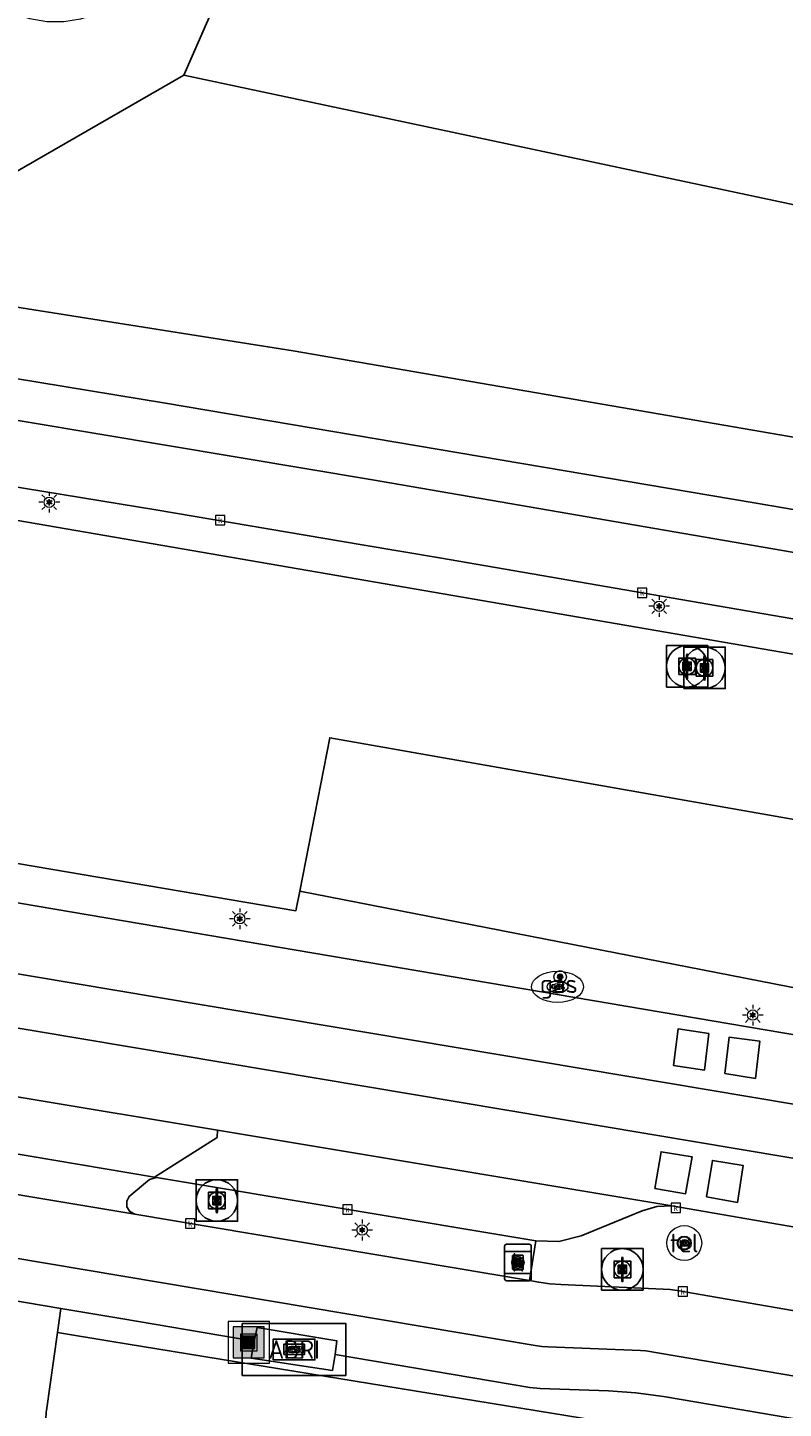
# Model space of a CAD drawing. Header units: metres. Extents: x 197147 to 199131, y 355511 to 356703.
# Tile 172 of 225: x 198390 to 198426, y 356051 to 356117. Entities that reach past the tile are written whole.
import ezdxf
from ezdxf.enums import TextEntityAlignment as Align

# ---------------------------------------------------------------- set-up
doc = ezdxf.new("R2010")
doc.units = ezdxf.units.M
for name, color, linetype, lineweight in [('B-WE-GR-BEPLANTING_CULTUUR_BOSPLANTSOEN-G', 252, 'GR-PLANTSOEN', 18), ('B-WE-GR-BEPLANTING_CULTUUR_HEESTERS-G', 252, 'Continuous', 18), ('B-WE-GR-GRAS_KRUIDENRIJK-G', 252, 'Continuous', 18), ('B-WE-KL-ET_LS_OV_LICHTMAST-S', 252, 'Continuous', 25), ('B-WE-KL-GAS_PUT-S', 252, 'Continuous', 25), ('B-WE-KL-GAS_PUT-S @ 0.05', 252, 'Continuous', 25), ('B-WE-KL-GAS_PUT-S @ 0.1', 252, 'Continuous', 25), ('B-WE-KL-GAS_PUT-S @ 0.2', 252, 'Continuous', 25), ('B-WE-KL-GAS_PUT-S @ 0.5 (1)', 252, 'Continuous', 25), ('B-WE-KL-GAS_PUT-S @ 0.5 (2)', 252, 'Continuous', 25), ('B-WE-KL-TELPUNT-S', 252, 'Continuous', 25), ('B-WE-KL-TELPUNT-S @ 0.05', 252, 'Continuous', 25), ('B-WE-KL-TELPUNT-S @ 0.1', 252, 'Continuous', 25), ('B-WE-KL-TELPUNT-S @ 0.2', 252, 'Continuous', 25), ('B-WE-KL-TELPUNT-S @ 0.5 (1)', 252, 'Continuous', 25), ('B-WE-KL-TELPUNT-S @ 0.5 (2)', 252, 'Continuous', 25), ('B-WE-OG-TERREIN_ERF-G', 252, 'Continuous', 18), ('B-WE-RI-GWA_KOLK-S', 252, 'Continuous', 25), ('B-WE-RI-GWA_RIOOLPUT-S', 252, 'Continuous', 25), ('B-WE-RI-GWA_RIOOLPUT-S @ 0.05', 252, 'Continuous', 25), ('B-WE-RI-GWA_RIOOLPUT-S @ 0.1', 252, 'Continuous', 25), ('B-WE-RI-GWA_RIOOLPUT-S @ 0.2', 252, 'Continuous', 25), ('B-WE-RI-GWA_RIOOLPUT-S @ 0.5 (1)', 252, 'Continuous', 25), ('B-WE-RI-GWA_RIOOLPUT-S @ 0.5 (2)', 252, 'Continuous', 25), ('B-WE-VH-VERHARDING_ASFALT-G', 252, 'Continuous', 18), ('B-WE-VH-VERHARDING_BETONSTRAATSTEEN-G', 252, 'Continuous', 18), ('B-WE-VH-VERHARDING_OPEN-G', 252, 'Continuous', 18), ('B-WE-VH-VERHARDING_STRAATBAKSTEEN-G', 252, 'Continuous', 18), ('B-WE-VH-VERHARDING_TEGEL-G', 252, 'Continuous', 18), ('B-WE-VW-HALTEPAAL-S', 253, 'Continuous', 25), ('B-WE-VW-HALTEPAAL-S @ 0.05', 253, 'Continuous', 25), ('B-WE-VW-HALTEPAAL-S @ 0.1', 253, 'Continuous', 25), ('B-WE-VW-HALTEPAAL-S @ 0.2', 253, 'Continuous', 25), ('B-WE-VW-HALTEPAAL-S @ 0.5 (1)', 253, 'Continuous', 25), ('B-WE-VW-HALTEPAAL-S @ 0.5 (2)', 253, 'Continuous', 25), ('B-WE-VW-VRI-G', 252, 'Continuous', 18), ('X-XX-AL-ALGEMEEN-S', 7, 'Continuous', 25), ('X-XX-AL-ALGEMEEN-S @ 0.05', 7, 'Continuous', 25), ('X-XX-AL-ALGEMEEN-S @ 0.1', 7, 'Continuous', 25), ('X-XX-AL-ALGEMEEN-S @ 0.2', 7, 'Continuous', 25), ('X-XX-AL-ALGEMEEN-S @ 0.5 (1)', 7, 'Continuous', 25), ('X-XX-AL-ALGEMEEN-S @ 0.5 (2)', 7, 'Continuous', 25)]:
    doc.layers.add(name, color=color, linetype=linetype, lineweight=lineweight)
for name, color, linetype in [('B-WE-GR-BEPLANTING_CULTUUR_BOSPLANTSOEN-GV', 252, 'GR-PLANTSOEN'), ('B-WE-GR-BEPLANTING_CULTUUR_HEESTERS-GV', 252, 'Continuous'), ('B-WE-GR-GRAS-GV', 252, 'Continuous'), ('B-WE-GR-HOUTWAL-GV', 252, 'Continuous'), ('B-WE-IE-MEUBILAIR_WEGMEUBILAIR-S', 252, 'Continuous'), ('B-WE-IE-MEUBILAIR_WEGMEUBILAIR-S @ 0.05', 252, 'Continuous'), ('B-WE-IE-MEUBILAIR_WEGMEUBILAIR-S @ 0.1', 252, 'Continuous'), ('B-WE-IE-MEUBILAIR_WEGMEUBILAIR-S @ 0.2', 252, 'Continuous'), ('B-WE-IE-MEUBILAIR_WEGMEUBILAIR-S @ 0.5 (1)', 252, 'Continuous'), ('B-WE-IE-MEUBILAIR_WEGMEUBILAIR-S @ 0.5 (2)', 252, 'Continuous'), ('B-WE-OG-TERREIN_ERF-GV', 252, 'Continuous'), ('B-WE-RI-HWA_KOLK-S', 253, 'Continuous'), ('B-WE-VH-VERHARDING_ASFALT-GV', 253, 'Continuous'), ('B-WE-VH-VERHARDING_BETONSTRAATSTEEN-GV', 253, 'Continuous'), ('B-WE-VH-VERHARDING_OPEN-GV', 253, 'Continuous'), ('B-WE-VH-VERHARDING_STRAATBAKSTEEN-GV', 253, 'Continuous'), ('B-WE-VH-VERHARDING_TEGEL-GV', 253, 'Continuous')]:
    doc.layers.add(name, color=color, linetype=linetype)
doc.styles.add('NLCS-ISO', font='NLCS-ISO.ttf')
doc.styles.add('NLCS-ISO-M-T18', font='NLCS-ISO.ttf', dxfattribs={"height": 1.8})
doc.linetypes.add('GR-PLANTSOEN', pattern='A,0,[179,NLCS.SHX,S=2,R=0,X=0,Y=0],-4', length=4)

# ---------------------------------------------------------------- blocks, each defined once
blk = doc.blocks.new('BGT-AFVALBAK-SO')
at = {"linetype": 'ByBlock', "lineweight": 18}
h = blk.add_hatch(color=0, dxfattribs=at)
h.dxf.hatch_style = 1
h.paths.add_polyline_path([(-1.5, -1.5), (1.5, -1.5), (1.5, 1.5), (-1.5, 1.5)])
at = {"color": 0, "linetype": 'ByBlock', "lineweight": 18}
for points in [[(-2, -2), (2, -2), (2, 2), (-2, 2)], [(-1.5, -1.5), (1.5, -1.5), (1.5, 1.5), (-1.5, 1.5)]]:
    blk.add_lwpolyline(points, close=True, dxfattribs=at)
blk = doc.blocks.new('BGT-VERKLIKKER_TRANSPORTLEIDING-SO')
at = {"color": 0, "linetype": 'ByBlock', "lineweight": 18}
blk.add_circle((0, 0), 1.5, dxfattribs=at)
at = {"color": 0, "linetype": 'ByBlock', "lineweight": 18, "style": 'NLCS-ISO-M-T18'}
blk.add_text('vt', height=1.5, dxfattribs=at).set_placement((0, 0), align=Align.MIDDLE_CENTER)
blk = doc.blocks.new('BGT-LICHTMAST-SO')
at = {"color": 0, "linetype": 'ByBlock', "lineweight": 18}
for points in [[(-1.25, 0), (-2, 0)], [(-1.41, 1.41), (-0.88, 0.88)], [(0, 2), (0, 1.25)], [(0.88, 0.88), (1.41, 1.41)], [(2, 0), (1.25, 0)], [(-1.41, -1.41), (-0.88, -0.88)], [(0, -1.25), (0, -2)], [(0.88, -0.88), (1.41, -1.41)]]:
    blk.add_lwpolyline(points, dxfattribs=at)
blk.add_circle((0, 0), 1, dxfattribs=at)
blk = doc.blocks.new('BGT-TELPAAL-SO')
at = {"color": 0, "linetype": 'ByBlock', "lineweight": 18}
blk.add_circle((0, 0), 1.5, dxfattribs=at)
at = {"color": 0, "linetype": 'ByBlock', "lineweight": 18, "style": 'NLCS-ISO-M-T18'}
blk.add_text('tel', height=1.5, dxfattribs=at).set_placement((0, 0), align=Align.MIDDLE_CENTER)
blk = doc.blocks.new('BGT-HALTEPAAL-SO')
at = {"color": 0, "linetype": 'ByBlock', "lineweight": 18}
blk.add_circle((0, 0), 1.5, dxfattribs=at)
at = {"color": 0, "linetype": 'ByBlock', "lineweight": 18, "style": 'NLCS-ISO-M-T18'}
blk.add_text('h', height=1.5, dxfattribs=at).set_placement((0.02, 0.06), align=Align.MIDDLE_CENTER)
blk = doc.blocks.new('BGT-KOLK-SO')
at = {"color": 0, "linetype": 'ByBlock', "lineweight": 18}
blk.add_lwpolyline([(-0.045, -0.045), (0.045, -0.045), (0.045, 0.045), (-0.045, 0.045)], close=True, dxfattribs=at)
at = {"color": 0, "linetype": 'ByBlock', "lineweight": 18, "style": 'NLCS-ISO-M-T18'}
blk.add_text('k', height=0.06, dxfattribs=at).set_placement((0, 0), align=Align.MIDDLE_CENTER)
blk = doc.blocks.new('BGT-GASPUT-SO')
at = {"color": 0, "linetype": 'ByBlock', "lineweight": 18}
blk.add_ellipse((0, 0), major_axis=(2.5, 0), ratio=0.54, dxfattribs=at)
at = {"color": 0, "linetype": 'ByBlock', "lineweight": 18, "style": 'NLCS-ISO-M-T18'}
blk.add_text('gas', height=1.5, dxfattribs=at).set_placement((0.12, 0.3), align=Align.MIDDLE_CENTER)
blk = doc.blocks.new('BGT-ABRI-SO')
at = {"color": 0, "linetype": 'ByBlock', "lineweight": 18}
blk.add_lwpolyline([(-2, -2), (2, -2), (2, 2), (-2, 2)], close=True, dxfattribs=at)
at = {"color": 0, "linetype": 'ByBlock', "lineweight": 18, "style": 'NLCS-ISO-M-T18'}
blk.add_text('abri', height=1.5, dxfattribs=at).set_placement((0, 0), align=Align.MIDDLE_CENTER)
blk = doc.blocks.new('SIE-WEG_AFVALBAK-SO')
at = {"linetype": 'ByBlock', "lineweight": 18}
h = blk.add_hatch(color=0, dxfattribs=at)
h.dxf.hatch_style = 1
h.paths.add_polyline_path([(-1.5, -1.5), (1.5, -1.5), (1.5, 1.5), (-1.5, 1.5)])
at = {"color": 0, "linetype": 'ByBlock', "lineweight": 18}
for points in [[(-2, -2), (2, -2), (2, 2), (-2, 2)], [(-1.5, -1.5), (1.5, -1.5), (1.5, 1.5), (-1.5, 1.5)]]:
    blk.add_lwpolyline(points, close=True, dxfattribs=at)
blk = doc.blocks.new('*U767')
at = {"layer": 'B-WE-IE-MEUBILAIR_WEGMEUBILAIR-S @ 0.05', "xscale": 0.05, "yscale": 0.05, "zscale": 0.05}
blk.add_blockref('SIE-WEG_AFVALBAK-SO', (198400.23, 356054.055), dxfattribs=at)
at = {"layer": 'B-WE-IE-MEUBILAIR_WEGMEUBILAIR-S @ 0.1', "xscale": 0.1, "yscale": 0.1, "zscale": 0.1}
blk.add_blockref('SIE-WEG_AFVALBAK-SO', (198400.23, 356054.055), dxfattribs=at)
at = {"layer": 'B-WE-IE-MEUBILAIR_WEGMEUBILAIR-S @ 0.2', "xscale": 0.2, "yscale": 0.2, "zscale": 0.2}
blk.add_blockref('SIE-WEG_AFVALBAK-SO', (198400.23, 356054.055), dxfattribs=at)
at = {"layer": 'B-WE-IE-MEUBILAIR_WEGMEUBILAIR-S @ 0.5 (1)', "xscale": 0.5, "yscale": 0.5, "zscale": 0.5}
blk.add_blockref('SIE-WEG_AFVALBAK-SO', (198400.23, 356054.055), dxfattribs=at)
at = {"layer": 'B-WE-IE-MEUBILAIR_WEGMEUBILAIR-S @ 0.5 (2)', "xscale": 0.5, "yscale": 0.5, "zscale": 0.5}
blk.add_blockref('SIE-WEG_AFVALBAK-SO', (198400.23, 356054.055), dxfattribs=at)
blk = doc.blocks.new('SIE-WEG_AFVALBAK_TYPE_01')
for radius in [0.25, 0.156]:
    blk.add_circle((0, 0), radius)
blk = doc.blocks.new('*U833')
at = {"layer": 'X-XX-AL-ALGEMEEN-S @ 0.05', "xscale": 0.05, "yscale": 0.05, "zscale": 0.05}
blk.add_blockref('SIE-WEG_AFVALBAK_TYPE_01', (198415.233, 356071.669), dxfattribs=at)
at = {"layer": 'X-XX-AL-ALGEMEEN-S @ 0.1', "xscale": 0.1, "yscale": 0.1, "zscale": 0.1}
blk.add_blockref('SIE-WEG_AFVALBAK_TYPE_01', (198415.233, 356071.669), dxfattribs=at)
at = {"layer": 'X-XX-AL-ALGEMEEN-S @ 0.2', "xscale": 0.2, "yscale": 0.2, "zscale": 0.2}
blk.add_blockref('SIE-WEG_AFVALBAK_TYPE_01', (198415.233, 356071.669), dxfattribs=at)
at = {"layer": 'X-XX-AL-ALGEMEEN-S @ 0.5 (1)', "xscale": 0.5, "yscale": 0.5, "zscale": 0.5}
blk.add_blockref('SIE-WEG_AFVALBAK_TYPE_01', (198415.233, 356071.669), dxfattribs=at)
at = {"layer": 'X-XX-AL-ALGEMEEN-S @ 0.5 (2)', "xscale": 0.5, "yscale": 0.5, "zscale": 0.5}
blk.add_blockref('SIE-WEG_AFVALBAK_TYPE_01', (198415.233, 356071.669), dxfattribs=at)
blk = doc.blocks.new('B-SIE-WEG_LICHTMAST-SO')
at = {"ltscale": 0.1}
for p, q in [((-0.33, 0.19), (-0.67, 0.39)), ((0, 0.39), (0, 0.77)), ((0.33, 0.19), (0.67, 0.39)), ((-0.33, -0.19), (-0.67, -0.39)), ((0, -0.39), (0, -0.77)), ((0.33, -0.19), (0.67, -0.39))]:
    blk.add_line(p, q, dxfattribs=at)
at = {"flags": 128}
for points in [[(-0.35, 0.15), (0.35, 0.15)], [(-0.35, -0.15), (0.35, -0.15)]]:
    blk.add_lwpolyline(points, dxfattribs=at)
at = {"ltscale": 0.1}
blk.add_circle((0, 0), 0.386, dxfattribs=at)
at = {"style": 'NLCS-ISO'}
blk.add_attdef('TYPE', text='', height=0.549, dxfattribs=at).set_placement((0, 0.77), align=Align.BOTTOM_CENTER)
blk = doc.blocks.new('SVW-HALTEPAAL-SO')
for p, q in [((-1.29, 1.06), (1.29, 1.06)), ((-1.29, -1.06), (1.29, -1.06))]:
    blk.add_line(p, q)
blk.add_lwpolyline([(-1.09, -1.76), (1.09, -1.76, 0.414214), (1.29, -1.56), (1.29, 1.56, 0.414214), (1.09, 1.76), (-1.09, 1.76, 0.414214), (-1.29, 1.56), (-1.29, -1.56, 0.414214)], format="xyb", close=True)
at = {"lineweight": 18, "style": 'NLCS-ISO'}
blk.add_text('h', height=1.8, dxfattribs=at).set_placement((0.02, 0.01), align=Align.MIDDLE_CENTER)
blk = doc.blocks.new('*U957')
at = {"layer": 'B-WE-VW-HALTEPAAL-S @ 0.05', "xscale": 0.05, "yscale": 0.05, "zscale": 0.05}
blk.add_blockref('SVW-HALTEPAAL-SO', (198413.2, 356057.906), dxfattribs=at)
at = {"layer": 'B-WE-VW-HALTEPAAL-S @ 0.1', "xscale": 0.1, "yscale": 0.1, "zscale": 0.1}
blk.add_blockref('SVW-HALTEPAAL-SO', (198413.2, 356057.906), dxfattribs=at)
at = {"layer": 'B-WE-VW-HALTEPAAL-S @ 0.2', "xscale": 0.2, "yscale": 0.2, "zscale": 0.2}
blk.add_blockref('SVW-HALTEPAAL-SO', (198413.2, 356057.906), dxfattribs=at)
at = {"layer": 'B-WE-VW-HALTEPAAL-S @ 0.5 (1)', "xscale": 0.5, "yscale": 0.5, "zscale": 0.5}
blk.add_blockref('SVW-HALTEPAAL-SO', (198413.2, 356057.906), dxfattribs=at)
at = {"layer": 'B-WE-VW-HALTEPAAL-S @ 0.5 (2)', "xscale": 0.5, "yscale": 0.5, "zscale": 0.5}
blk.add_blockref('SVW-HALTEPAAL-SO', (198413.2, 356057.906), dxfattribs=at)
blk = doc.blocks.new('SKL-DATA_TELPAAL-SO')
at = {"lineweight": 18}
blk.add_circle((0, 0), 1.68, dxfattribs=at)
at = {"lineweight": 18, "style": 'NLCS-ISO'}
blk.add_text('tel', height=1.8, dxfattribs=at).set_placement((0, 0), align=Align.MIDDLE_CENTER)
blk = doc.blocks.new('*U958')
at = {"layer": 'B-WE-KL-TELPUNT-S @ 0.05', "xscale": 0.05, "yscale": 0.05, "zscale": 0.05}
blk.add_blockref('SKL-DATA_TELPAAL-SO', (198421.215, 356058.84), dxfattribs=at)
at = {"layer": 'B-WE-KL-TELPUNT-S @ 0.1', "xscale": 0.1, "yscale": 0.1, "zscale": 0.1}
blk.add_blockref('SKL-DATA_TELPAAL-SO', (198421.215, 356058.84), dxfattribs=at)
at = {"layer": 'B-WE-KL-TELPUNT-S @ 0.2', "xscale": 0.2, "yscale": 0.2, "zscale": 0.2}
blk.add_blockref('SKL-DATA_TELPAAL-SO', (198421.215, 356058.84), dxfattribs=at)
at = {"layer": 'B-WE-KL-TELPUNT-S @ 0.5 (1)', "xscale": 0.5, "yscale": 0.5, "zscale": 0.5}
blk.add_blockref('SKL-DATA_TELPAAL-SO', (198421.215, 356058.84), dxfattribs=at)
at = {"layer": 'B-WE-KL-TELPUNT-S @ 0.5 (2)', "xscale": 0.5, "yscale": 0.5, "zscale": 0.5}
blk.add_blockref('SKL-DATA_TELPAAL-SO', (198421.215, 356058.84), dxfattribs=at)
blk = doc.blocks.new('SRI-PUT_INSPECTIE-SO')
at = {"lineweight": -3, "flags": 128}
blk.add_lwpolyline([(-2, -2), (2, -2), (2, 2), (-2, 2)], close=True, dxfattribs=at)
at = {"lineweight": -3, "ltscale": 1.5}
blk.add_circle((0, 0), 2, dxfattribs=at)
at = {"ltscale": 0.1, "style": 'NLCS-ISO'}
blk.add_text('I', height=2.5, dxfattribs=at).set_placement((0, -0.01), align=Align.MIDDLE_CENTER)
blk = doc.blocks.new('*U1237')
at = {"layer": 'B-WE-RI-GWA_RIOOLPUT-S @ 0.05', "xscale": 0.05, "yscale": 0.05, "zscale": 0.05}
blk.add_blockref('SRI-PUT_INSPECTIE-SO', (198422.191, 356086.551), dxfattribs=at)
at = {"layer": 'B-WE-RI-GWA_RIOOLPUT-S @ 0.1', "xscale": 0.1, "yscale": 0.1, "zscale": 0.1}
blk.add_blockref('SRI-PUT_INSPECTIE-SO', (198422.191, 356086.551), dxfattribs=at)
at = {"layer": 'B-WE-RI-GWA_RIOOLPUT-S @ 0.2', "xscale": 0.2, "yscale": 0.2, "zscale": 0.2}
blk.add_blockref('SRI-PUT_INSPECTIE-SO', (198422.191, 356086.551), dxfattribs=at)
at = {"layer": 'B-WE-RI-GWA_RIOOLPUT-S @ 0.5 (1)', "xscale": 0.5, "yscale": 0.5, "zscale": 0.5}
blk.add_blockref('SRI-PUT_INSPECTIE-SO', (198422.191, 356086.551), dxfattribs=at)
at = {"layer": 'B-WE-RI-GWA_RIOOLPUT-S @ 0.5 (2)', "xscale": 0.5, "yscale": 0.5, "zscale": 0.5}
blk.add_blockref('SRI-PUT_INSPECTIE-SO', (198422.191, 356086.551), dxfattribs=at)
blk = doc.blocks.new('*U1240')
at = {"layer": 'B-WE-RI-GWA_RIOOLPUT-S @ 0.05', "xscale": 0.05, "yscale": 0.05, "zscale": 0.05}
blk.add_blockref('SRI-PUT_INSPECTIE-SO', (198421.354, 356086.625), dxfattribs=at)
at = {"layer": 'B-WE-RI-GWA_RIOOLPUT-S @ 0.1', "xscale": 0.1, "yscale": 0.1, "zscale": 0.1}
blk.add_blockref('SRI-PUT_INSPECTIE-SO', (198421.354, 356086.625), dxfattribs=at)
at = {"layer": 'B-WE-RI-GWA_RIOOLPUT-S @ 0.2', "xscale": 0.2, "yscale": 0.2, "zscale": 0.2}
blk.add_blockref('SRI-PUT_INSPECTIE-SO', (198421.354, 356086.625), dxfattribs=at)
at = {"layer": 'B-WE-RI-GWA_RIOOLPUT-S @ 0.5 (1)', "xscale": 0.5, "yscale": 0.5, "zscale": 0.5}
blk.add_blockref('SRI-PUT_INSPECTIE-SO', (198421.354, 356086.625), dxfattribs=at)
at = {"layer": 'B-WE-RI-GWA_RIOOLPUT-S @ 0.5 (2)', "xscale": 0.5, "yscale": 0.5, "zscale": 0.5}
blk.add_blockref('SRI-PUT_INSPECTIE-SO', (198421.354, 356086.625), dxfattribs=at)
blk = doc.blocks.new('*U1241')
at = {"layer": 'B-WE-RI-GWA_RIOOLPUT-S @ 0.05', "xscale": 0.05, "yscale": 0.05, "zscale": 0.05}
blk.add_blockref('SRI-PUT_INSPECTIE-SO', (198398.692, 356060.89), dxfattribs=at)
at = {"layer": 'B-WE-RI-GWA_RIOOLPUT-S @ 0.1', "xscale": 0.1, "yscale": 0.1, "zscale": 0.1}
blk.add_blockref('SRI-PUT_INSPECTIE-SO', (198398.692, 356060.89), dxfattribs=at)
at = {"layer": 'B-WE-RI-GWA_RIOOLPUT-S @ 0.2', "xscale": 0.2, "yscale": 0.2, "zscale": 0.2}
blk.add_blockref('SRI-PUT_INSPECTIE-SO', (198398.692, 356060.89), dxfattribs=at)
at = {"layer": 'B-WE-RI-GWA_RIOOLPUT-S @ 0.5 (1)', "xscale": 0.5, "yscale": 0.5, "zscale": 0.5}
blk.add_blockref('SRI-PUT_INSPECTIE-SO', (198398.692, 356060.89), dxfattribs=at)
at = {"layer": 'B-WE-RI-GWA_RIOOLPUT-S @ 0.5 (2)', "xscale": 0.5, "yscale": 0.5, "zscale": 0.5}
blk.add_blockref('SRI-PUT_INSPECTIE-SO', (198398.692, 356060.89), dxfattribs=at)
blk = doc.blocks.new('*U1246')
at = {"layer": 'B-WE-RI-GWA_RIOOLPUT-S @ 0.05', "xscale": 0.05, "yscale": 0.05, "zscale": 0.05}
blk.add_blockref('SRI-PUT_INSPECTIE-SO', (198418.233, 356057.573), dxfattribs=at)
at = {"layer": 'B-WE-RI-GWA_RIOOLPUT-S @ 0.1', "xscale": 0.1, "yscale": 0.1, "zscale": 0.1}
blk.add_blockref('SRI-PUT_INSPECTIE-SO', (198418.233, 356057.573), dxfattribs=at)
at = {"layer": 'B-WE-RI-GWA_RIOOLPUT-S @ 0.2', "xscale": 0.2, "yscale": 0.2, "zscale": 0.2}
blk.add_blockref('SRI-PUT_INSPECTIE-SO', (198418.233, 356057.573), dxfattribs=at)
at = {"layer": 'B-WE-RI-GWA_RIOOLPUT-S @ 0.5 (1)', "xscale": 0.5, "yscale": 0.5, "zscale": 0.5}
blk.add_blockref('SRI-PUT_INSPECTIE-SO', (198418.233, 356057.573), dxfattribs=at)
at = {"layer": 'B-WE-RI-GWA_RIOOLPUT-S @ 0.5 (2)', "xscale": 0.5, "yscale": 0.5, "zscale": 0.5}
blk.add_blockref('SRI-PUT_INSPECTIE-SO', (198418.233, 356057.573), dxfattribs=at)
blk = doc.blocks.new('SKL-GAS_PUT-SO')
at = {"color": 0, "linetype": 'ByBlock', "lineweight": 18}
blk.add_ellipse((0, 0), major_axis=(2.5, 0), ratio=0.601255, dxfattribs=at)
at = {"color": 0, "linetype": 'ByBlock', "lineweight": 18, "style": 'NLCS-ISO'}
blk.add_text('gas', height=1.8, dxfattribs=at).set_placement((0.12, 0.3), align=Align.MIDDLE_CENTER)
blk = doc.blocks.new('*U1258')
at = {"layer": 'B-WE-KL-GAS_PUT-S @ 0.05', "xscale": 0.05, "yscale": 0.05, "zscale": 0.05}
blk.add_blockref('SKL-GAS_PUT-SO', (198415.109, 356071.187), dxfattribs=at)
at = {"layer": 'B-WE-KL-GAS_PUT-S @ 0.1', "xscale": 0.1, "yscale": 0.1, "zscale": 0.1}
blk.add_blockref('SKL-GAS_PUT-SO', (198415.109, 356071.187), dxfattribs=at)
at = {"layer": 'B-WE-KL-GAS_PUT-S @ 0.2', "xscale": 0.2, "yscale": 0.2, "zscale": 0.2}
blk.add_blockref('SKL-GAS_PUT-SO', (198415.109, 356071.187), dxfattribs=at)
at = {"layer": 'B-WE-KL-GAS_PUT-S @ 0.5 (1)', "xscale": 0.5, "yscale": 0.5, "zscale": 0.5}
blk.add_blockref('SKL-GAS_PUT-SO', (198415.109, 356071.187), dxfattribs=at)
at = {"layer": 'B-WE-KL-GAS_PUT-S @ 0.5 (2)', "xscale": 0.5, "yscale": 0.5, "zscale": 0.5}
blk.add_blockref('SKL-GAS_PUT-SO', (198415.109, 356071.187), dxfattribs=at)
blk = doc.blocks.new('SIE-WEG_ABRI-SO')
blk.add_lwpolyline([(-5, -2.5), (5, -2.5), (5, 2.5), (-5, 2.5)], close=True)
at = {"style": 'NLCS-ISO'}
blk.add_text('ABRI', height=1.8, dxfattribs=at).set_placement((0, 0), align=Align.MIDDLE_CENTER)
blk = doc.blocks.new('*U1396')
at = {"layer": 'B-WE-IE-MEUBILAIR_WEGMEUBILAIR-S @ 0.05', "xscale": 0.05, "yscale": 0.05, "zscale": 0.05}
blk.add_blockref('SIE-WEG_ABRI-SO', (198402.414, 356053.714), dxfattribs=at)
at = {"layer": 'B-WE-IE-MEUBILAIR_WEGMEUBILAIR-S @ 0.1', "xscale": 0.1, "yscale": 0.1, "zscale": 0.1}
blk.add_blockref('SIE-WEG_ABRI-SO', (198402.414, 356053.714), dxfattribs=at)
at = {"layer": 'B-WE-IE-MEUBILAIR_WEGMEUBILAIR-S @ 0.2', "xscale": 0.2, "yscale": 0.2, "zscale": 0.2}
blk.add_blockref('SIE-WEG_ABRI-SO', (198402.414, 356053.714), dxfattribs=at)
at = {"layer": 'B-WE-IE-MEUBILAIR_WEGMEUBILAIR-S @ 0.5 (1)', "xscale": 0.5, "yscale": 0.5, "zscale": 0.5}
blk.add_blockref('SIE-WEG_ABRI-SO', (198402.414, 356053.714), dxfattribs=at)
at = {"layer": 'B-WE-IE-MEUBILAIR_WEGMEUBILAIR-S @ 0.5 (2)', "xscale": 0.5, "yscale": 0.5, "zscale": 0.5}
blk.add_blockref('SIE-WEG_ABRI-SO', (198402.414, 356053.714), dxfattribs=at)

msp = doc.modelspace()

# ---------------------------------------------------------------- linework, layer by layer
at = {"flags": 128}
for points in [[(198422.397, 356068.937), (198420.925, 356069.162), (198420.697, 356067.396), (198422.183, 356067.172), (198422.397, 356068.937)], [(198424.648, 356066.764), (198423.172, 356067.002), (198423.382, 356068.767), (198424.862, 356068.559), (198424.648, 356066.764)], [(198419.799, 356061.47), (198421.281, 356061.219), (198421.589, 356063), (198420.099, 356063.241), (198419.799, 356061.47)], [(198422.284, 356061.06), (198423.773, 356060.801), (198424.051, 356062.584), (198422.571, 356062.819), (198422.284, 356061.06)]]:
    msp.add_lwpolyline(points, dxfattribs=at)
at = {"layer": 'B-WE-GR-BEPLANTING_CULTUUR_BOSPLANTSOEN-G', "ltscale": 0.2, "flags": 128}
for points in [[(198450.772, 356222.086), (198451.193, 356222.39), (198459.016, 356221.659), (198459.59, 356223.133), (198460.695, 356225.971), (198465.631, 356238.649), (198435.478, 356232.662), (198429.407, 356227.087), (198423.503, 356219.809), (198417.09, 356201.185), (198405.13, 356169.528), (198384.548, 356130.6), (198379.616, 356124.079), (198344.173, 356120.8), (198328.777, 356113.476), (198385.191, 356104.542), (198388.315, 356110.039), (198397.108, 356115.106), (198412.857, 356151.021), (198408.939, 356144.242), (198395.409, 356120.835), (198394.381, 356119.469), (198393.556, 356118.372), (198392.872, 356118.035), (198392.118, 356117.797), (198391.317, 356117.674), (198390.497, 356117.68), (198389.688, 356117.816), (198388.92, 356118.074), (198388.219, 356118.439), (198387.603, 356118.889), (198387.06, 356119.425), (198386.587, 356120.058), (198386.209, 356120.775), (198385.945, 356121.552), (198385.808, 356122.36), (198385.8, 356123.171), (198385.914, 356123.953), (198386.137, 356124.682), (198400.334, 356148.83), (198407.666, 356165.223), (198422.385, 356204.85), (198426.618, 356213.317), (198431.16, 356222.635), (198441.878, 356229.867), (198444.148, 356231.345), (198445.297, 356231.892), (198446.6, 356232.117), (198447.915, 356231.975), (198449.096, 356231.501), (198450.109, 356230.731), (198450.907, 356229.676), (198451.383, 356228.442), (198451.503, 356227.175), (198450.772, 356222.086)], [(198397.108, 356115.106), (198388.315, 356110.039), (198385.191, 356104.542), (198402.37, 356101.821), (198549.97, 356076.359), (198675.591, 356054.319), (198675.83, 356056.125), (198677.182, 356063.944), (198551.974, 356083.443), (198551.062, 356083.595), (198534.118, 356086.224), (198532.711, 356088.189), (198508.002, 356092.898), (198471.339, 356099.882), (198446.318, 356104.648), (198426.824, 356108.791), (198397.108, 356115.106)], [(198485.223, 356068.923), (198404.132, 356083.184), (198402.691, 356075.8), (198485.809, 356059.563), (198487.683, 356058.86), (198488.361, 356063.409), (198486.078, 356067.421), (198485.223, 356068.923)]]:
    msp.add_lwpolyline(points, close=True, dxfattribs=at)
at = {"layer": 'B-WE-GR-BEPLANTING_CULTUUR_BOSPLANTSOEN-GV', "flags": 128}
for points in [[(198426.824, 356108.791), (198397.108, 356115.106), (198388.315, 356110.039), (198385.191, 356104.542), (198402.37, 356101.821), (198549.97, 356076.359), (198675.591, 356054.319), (198675.83, 356056.125), (198677.182, 356063.944), (198551.974, 356083.443), (198551.608, 356083.5), (198534.118, 356086.224), (198532.711, 356088.189), (198508.002, 356092.898), (198471.339, 356099.882), (198446.318, 356104.648), (198426.824, 356108.791)], [(198485.223, 356068.923), (198404.132, 356083.184), (198402.691, 356075.8), (198485.809, 356059.563), (198487.683, 356058.86), (198488.361, 356063.409), (198486.078, 356067.421), (198485.223, 356068.923)]]:
    msp.add_lwpolyline(points, dxfattribs=at)
at = {"layer": 'B-WE-GR-BEPLANTING_CULTUUR_HEESTERS-G', "ltscale": 0.2, "flags": 128}
msp.add_lwpolyline([(198448.167, 356046.695), (198420.209, 356051.448), (198418.888, 356051.628), (198417.557, 356051.719), (198414.269, 356051.833), (198413.769, 356051.886), (198404.39, 356053.465), (198404.264, 356052.709), (198400.343, 356053.296), (198400.494, 356054.12), (198394.065, 356055.202), (198394.065, 356055.202), (198391.172, 356055.689), (198391.009, 356054.53), (198393.627, 356054.103), (198419.937, 356049.807)], dxfattribs=at)
at = {"layer": 'B-WE-GR-BEPLANTING_CULTUUR_HEESTERS-GV', "flags": 128}
for points in [[(198394.065, 356055.202), (198391.172, 356055.689), (198391.009, 356054.53), (198393.627, 356054.103), (198419.937, 356049.807)], [(198448.167, 356046.695), (198420.209, 356051.448), (198418.888, 356051.628), (198417.557, 356051.719), (198414.269, 356051.833), (198413.769, 356051.886), (198404.39, 356053.465), (198404.264, 356052.709), (198400.343, 356053.296), (198400.494, 356054.12), (198394.065, 356055.202)]]:
    msp.add_lwpolyline(points, dxfattribs=at)
at = {"layer": 'B-WE-GR-GRAS-GV', "flags": 128}
for points in [[(198412.857, 356151.021), (198397.108, 356115.106), (198426.824, 356108.791), (198428.11, 356114.259), (198428.953, 356115.28), (198430.025, 356115.981), (198431.672, 356116.782), (198433.983, 356117.519)], [(198549.97, 356076.359), (198402.37, 356101.821), (198385.191, 356104.542), (198328.777, 356113.476), (198303.588, 356116.822), (198303.948, 356113.606), (198306.907, 356113.189), (198316.897, 356111.749), (198326.883, 356110.279), (198336.888, 356108.774), (198346.887, 356107.237), (198356.883, 356105.671), (198366.874, 356104.08), (198381.548, 356101.707), (198396.216, 356099.299), (198425.529, 356094.346), (198468.23, 356086.981), (198675.174, 356051.286), (198675.258, 356051.802), (198675.591, 356054.319), (198549.97, 356076.359)], [(198739.843, 356040.27), (198740.119, 356041.872), (198739.709, 356041.889), (198685.233, 356044.49), (198683.074, 356044.668), (198680.933, 356044.992), (198467.103, 356081.894), (198409.418, 356091.849), (198405.689, 356092.484), (198395.759, 356094.156), (198385.823, 356095.791), (198377.241, 356097.18), (198377.753, 356095.446), (198381.173, 356095.02), (198681.989, 356043.156)], [(198402.691, 356075.8), (198404.132, 356083.184), (198485.223, 356068.923), (198486.078, 356067.421), (198488.361, 356063.409), (198487.683, 356058.86), (198514.431, 356053.664), (198553.975, 356046.837), (198596.178, 356039.527), (198637.369, 356032.486), (198666.363, 356027.525), (198679.975, 356025.131), (198735.792, 356018.07), (198738.232, 356032.201), (198738.447, 356032.164), (198739.843, 356040.27), (198681.989, 356043.156)], [(198462.609, 356060.711), (198468.683, 356059.087), (198469.819, 356058.803), (198470.967, 356058.556), (198485.681, 356056.008), (198485.809, 356059.563), (198402.691, 356075.8), (198402.505, 356074.846), (198396.175, 356075.92), (198378.962, 356078.841), (198378.336, 356078.939), (198378.015, 356077.112), (198378.295, 356077.064), (198440.997, 356066.419), (198441.71, 356066.281), (198442.417, 356066.11), (198462.609, 356060.711)], [(198531.122, 356041.514), (198461.021, 356053.638), (198420.615, 356060.626), (198419.886, 356060.594), (198419.183, 356060.396), (198416.253, 356059.192), (198415.174, 356058.915), (198414.06, 356058.943), (198413.753, 356057.032)], [(198413.753, 356057.032), (198414.204, 356056.956), (198414.739, 356056.883), (198415.274, 356056.843), (198420.2, 356056.627), (198420.532, 356056.602), (198420.867, 356056.555), (198460.148, 356049.749)]]:
    msp.add_lwpolyline(points, dxfattribs=at)
at = {"layer": 'B-WE-GR-GRAS_KRUIDENRIJK-G', "ltscale": 0.2, "flags": 128}
for points in [[(198412.857, 356151.021), (198397.108, 356115.106), (198426.824, 356108.791), (198428.11, 356114.259), (198428.953, 356115.28), (198430.025, 356115.981), (198431.672, 356116.782), (198433.983, 356117.519)], [(198681.989, 356043.156), (198381.173, 356095.02), (198377.753, 356095.446), (198379.936, 356088.057), (198378.336, 356078.939), (198378.962, 356078.841), (198378.962, 356078.841), (198396.175, 356075.92), (198402.505, 356074.846), (198402.691, 356075.8), (198404.132, 356083.184), (198485.223, 356068.923), (198486.078, 356067.421), (198488.361, 356063.409), (198487.683, 356058.86), (198514.431, 356053.664), (198553.975, 356046.837)], [(198531.122, 356041.514), (198461.021, 356053.638), (198420.615, 356060.626), (198419.886, 356060.594), (198419.183, 356060.396), (198416.253, 356059.192), (198415.174, 356058.915), (198414.06, 356058.943), (198413.753, 356057.032), (198413.753, 356057.032), (198414.204, 356056.956), (198414.739, 356056.883), (198415.274, 356056.843), (198420.2, 356056.627), (198420.532, 356056.602), (198420.867, 356056.555), (198460.148, 356049.749)]]:
    msp.add_lwpolyline(points, dxfattribs=at)
for points in [[(198675.174, 356051.286), (198675.258, 356051.802), (198675.591, 356054.319), (198549.97, 356076.359), (198402.37, 356101.821), (198385.191, 356104.542), (198328.777, 356113.476), (198312.98, 356115.574), (198303.588, 356116.822), (198303.948, 356113.606), (198306.907, 356113.189), (198316.897, 356111.749), (198326.883, 356110.279), (198336.888, 356108.774), (198346.887, 356107.237), (198356.883, 356105.671), (198366.874, 356104.08), (198381.548, 356101.707), (198396.216, 356099.299), (198425.529, 356094.346), (198468.23, 356086.981), (198675.174, 356051.286)], [(198739.843, 356040.27), (198740.119, 356041.872), (198739.709, 356041.889), (198685.233, 356044.49), (198683.074, 356044.668), (198680.933, 356044.992), (198467.103, 356081.894), (198409.418, 356091.849), (198405.689, 356092.484), (198395.759, 356094.156), (198385.823, 356095.791), (198377.241, 356097.18), (198377.753, 356095.446), (198381.173, 356095.02), (198681.989, 356043.156), (198739.843, 356040.27)], [(198462.609, 356060.711), (198468.683, 356059.087), (198469.819, 356058.803), (198470.967, 356058.556), (198485.681, 356056.008), (198485.809, 356059.563), (198402.691, 356075.8), (198402.505, 356074.846), (198396.175, 356075.92), (198378.962, 356078.841), (198378.336, 356078.939), (198378.015, 356077.112), (198378.295, 356077.064), (198440.997, 356066.419), (198441.71, 356066.281), (198442.417, 356066.11), (198462.609, 356060.711)]]:
    msp.add_lwpolyline(points, close=True, dxfattribs=at)
at = {"layer": 'B-WE-GR-HOUTWAL-GV', "flags": 128}
msp.add_lwpolyline([(198388.315, 356110.039), (198397.108, 356115.106), (198412.857, 356151.021)], dxfattribs=at)
at = {"layer": 'B-WE-OG-TERREIN_ERF-G', "ltscale": 0.2, "flags": 128}
msp.add_lwpolyline([(198419.937, 356049.807), (198393.627, 356054.103), (198391.009, 356054.53), (198390.478, 356050.769)], dxfattribs=at)
at = {"layer": 'B-WE-OG-TERREIN_ERF-GV', "flags": 128}
msp.add_lwpolyline([(198419.937, 356049.807), (198393.627, 356054.103), (198391.009, 356054.53), (198390.478, 356050.769)], dxfattribs=at)
at = {"layer": 'B-WE-VH-VERHARDING_ASFALT-G', "ltscale": 0.2, "flags": 128}
for points in [[(198385.823, 356095.791), (198395.759, 356094.156), (198405.689, 356092.484), (198409.418, 356091.849), (198467.103, 356081.894), (198467.79, 356084.993), (198406.186, 356095.614), (198386.321, 356098.927)], [(198389.26, 356065.852), (198398.731, 356064.273), (198420.615, 356060.626), (198461.021, 356053.638), (198462.609, 356060.711), (198442.417, 356066.11), (198441.71, 356066.281), (198440.997, 356066.419), (198378.295, 356077.064)], [(198379.605, 356073.405), (198440.725, 356063.144), (198440.812, 356063.141), (198440.895, 356063.125), (198458.288, 356058.518), (198458.601, 356058.283), (198458.663, 356057.896), (198458.439, 356057.575), (198458.055, 356057.499), (198433.92, 356061.664), (198432.945, 356061.844), (198378.677, 356070.946)], [(198460.148, 356049.749), (198420.867, 356056.555), (198420.532, 356056.602), (198420.2, 356056.627), (198415.274, 356056.843), (198414.739, 356056.883), (198414.204, 356056.956), (198413.753, 356057.032), (198394.739, 356060.237), (198383.849, 356062.039)], [(198383.26, 356059.082), (198414.035, 356053.899), (198414.345, 356053.857), (198414.662, 356053.835), (198419.101, 356053.669), (198419.365, 356053.642), (198445.482, 356049.198)]]:
    msp.add_lwpolyline(points, dxfattribs=at)
msp.add_lwpolyline([(198379.605, 356073.405), (198379.902, 356072.973), (198379.939, 356072.451), (198379.795, 356071.726), (198379.66, 356071.392), (198379.392, 356071.112), (198379.037, 356070.957), (198378.677, 356070.946), (198432.945, 356061.844), (198432.634, 356062.034), (198432.529, 356062.383), (198432.683, 356062.713), (198433.018, 356062.857), (198440.725, 356063.144), (198379.605, 356073.405)], close=True, dxfattribs=at)
at = {"layer": 'B-WE-VH-VERHARDING_ASFALT-GV', "flags": 128}
for points in [[(198385.823, 356095.791), (198395.759, 356094.156), (198405.689, 356092.484), (198409.418, 356091.849), (198467.103, 356081.894), (198467.79, 356084.993), (198406.186, 356095.614), (198386.321, 356098.927)], [(198376.791, 356067.953), (198378.208, 356067.729), (198389.26, 356065.852), (198398.731, 356064.273), (198420.615, 356060.626), (198461.021, 356053.638), (198462.609, 356060.711), (198442.417, 356066.11), (198441.71, 356066.281), (198440.997, 356066.419), (198378.295, 356077.064)], [(198377.805, 356073.838), (198379.124, 356073.628), (198379.605, 356073.405), (198440.725, 356063.144), (198440.812, 356063.141), (198440.895, 356063.125), (198458.288, 356058.518), (198458.601, 356058.283), (198458.663, 356057.896), (198458.439, 356057.575), (198458.055, 356057.499), (198433.92, 356061.664), (198432.945, 356061.844)], [(198379.605, 356073.405), (198379.902, 356072.973), (198379.939, 356072.451), (198379.795, 356071.726), (198379.66, 356071.392), (198379.392, 356071.112), (198379.037, 356070.957), (198378.677, 356070.946), (198432.945, 356061.844), (198432.634, 356062.034), (198432.529, 356062.383), (198432.683, 356062.713), (198433.018, 356062.857), (198440.725, 356063.144)], [(198460.148, 356049.749), (198420.867, 356056.555), (198420.532, 356056.602), (198420.2, 356056.627), (198415.274, 356056.843), (198414.739, 356056.883), (198414.204, 356056.956), (198413.753, 356057.032), (198394.739, 356060.237), (198383.849, 356062.039)], [(198383.26, 356059.082), (198414.035, 356053.899), (198414.345, 356053.857), (198414.662, 356053.835), (198419.101, 356053.669), (198419.365, 356053.642), (198445.482, 356049.198)]]:
    msp.add_lwpolyline(points, dxfattribs=at)
at = {"layer": 'B-WE-VH-VERHARDING_BETONSTRAATSTEEN-G', "ltscale": 0.2, "flags": 128}
for points in [[(198378.208, 356067.729), (198379.826, 356067.27), (198381.346, 356066.466), (198382.663, 356065.359), (198383.696, 356064.032), (198395.684, 356062.012), (198398.706, 356063.932), (198398.731, 356064.273), (198389.26, 356065.852), (198378.208, 356067.729)], [(198383.696, 356064.032), (198384.349, 356062.731), (198384.386, 356062.498), (198384.293, 356062.245), (198384.082, 356062.077), (198383.849, 356062.039), (198394.739, 356060.237), (198394.503, 356060.361), (198394.361, 356060.586), (198394.351, 356060.852), (198394.475, 356061.087), (198395.452, 356061.899), (198395.792, 356061.994), (198395.684, 356062.012), (198383.696, 356064.032)], [(198395.684, 356062.012), (198395.792, 356061.994), (198414.06, 356058.943), (198415.174, 356058.915), (198416.253, 356059.192), (198419.183, 356060.396), (198419.886, 356060.594), (198420.615, 356060.626), (198398.731, 356064.273), (198398.706, 356063.932), (198395.684, 356062.012)]]:
    msp.add_lwpolyline(points, close=True, dxfattribs=at)
at = {"layer": 'B-WE-VH-VERHARDING_BETONSTRAATSTEEN-GV', "flags": 128}
for points in [[(198378.208, 356067.729), (198379.826, 356067.27), (198381.346, 356066.466), (198382.663, 356065.359), (198383.696, 356064.032), (198395.684, 356062.012), (198398.706, 356063.932), (198398.731, 356064.273), (198389.26, 356065.852), (198378.208, 356067.729)], [(198383.696, 356064.032), (198384.349, 356062.731), (198384.386, 356062.498), (198384.293, 356062.245), (198384.082, 356062.077), (198383.849, 356062.039), (198394.739, 356060.237), (198394.503, 356060.361), (198394.361, 356060.586), (198394.351, 356060.852), (198394.475, 356061.087), (198395.452, 356061.899), (198395.792, 356061.994)], [(198395.684, 356062.012), (198395.792, 356061.994), (198414.06, 356058.943), (198415.174, 356058.915), (198416.253, 356059.192), (198419.183, 356060.396), (198419.886, 356060.594), (198420.615, 356060.626), (198398.731, 356064.273)]]:
    msp.add_lwpolyline(points, dxfattribs=at)
at = {"layer": 'B-WE-VH-VERHARDING_OPEN-G', "ltscale": 0.2, "flags": 128}
msp.add_lwpolyline([(198404.475, 356054.128), (198400.63, 356054.766), (198400.494, 356054.12), (198400.343, 356053.296), (198404.264, 356052.709), (198404.39, 356053.465), (198404.475, 356054.128)], close=True, dxfattribs=at)
at = {"layer": 'B-WE-VH-VERHARDING_OPEN-GV', "flags": 128}
msp.add_lwpolyline([(198404.475, 356054.128), (198400.63, 356054.766), (198400.494, 356054.12), (198400.343, 356053.296), (198404.264, 356052.709), (198404.39, 356053.465), (198404.475, 356054.128)], dxfattribs=at)
at = {"layer": 'B-WE-VH-VERHARDING_STRAATBAKSTEEN-G', "ltscale": 0.2, "flags": 128}
msp.add_lwpolyline([(198383.601, 356045.829), (198394.26, 356045.753), (198393.47, 356045.938), (198392.683, 356046.288), (198391.952, 356046.806), (198391.329, 356047.477), (198390.856, 356048.261), (198390.559, 356049.106), (198390.438, 356049.958), (198390.475, 356050.709), (198390.478, 356050.769), (198391.009, 356054.53), (198391.172, 356055.689), (198385.098, 356056.711), (198384.934, 356055.522), (198383.601, 356045.829)], close=True, dxfattribs=at)
at = {"layer": 'B-WE-VH-VERHARDING_STRAATBAKSTEEN-GV', "flags": 128}
msp.add_lwpolyline([(198383.601, 356045.829), (198394.26, 356045.753), (198393.47, 356045.938), (198392.683, 356046.288), (198391.952, 356046.806), (198391.329, 356047.477), (198390.856, 356048.261), (198390.559, 356049.106), (198390.438, 356049.958), (198390.475, 356050.709), (198390.478, 356050.769), (198391.009, 356054.53), (198391.172, 356055.689), (198385.098, 356056.711), (198384.934, 356055.522), (198383.601, 356045.829)], dxfattribs=at)
at = {"layer": 'B-WE-VH-VERHARDING_TEGEL-G', "ltscale": 0.2, "flags": 128}
for points in [[(198386.321, 356098.927), (198406.186, 356095.614), (198467.79, 356084.993), (198467.79, 356084.993), (198468.23, 356086.981), (198425.529, 356094.346), (198396.216, 356099.299), (198381.548, 356101.707)], [(198445.482, 356049.198), (198419.365, 356053.642), (198419.101, 356053.669), (198414.662, 356053.835), (198414.345, 356053.857), (198414.035, 356053.899), (198383.26, 356059.082)], [(198385.098, 356056.711), (198391.172, 356055.689), (198391.172, 356055.689), (198394.065, 356055.202), (198400.494, 356054.12), (198400.63, 356054.766), (198404.475, 356054.128), (198404.39, 356053.465), (198413.769, 356051.886), (198414.269, 356051.833), (198417.557, 356051.719), (198418.888, 356051.628), (198420.209, 356051.448), (198448.167, 356046.695)]]:
    msp.add_lwpolyline(points, dxfattribs=at)
msp.add_lwpolyline([(198414.06, 356058.943), (198395.792, 356061.994), (198395.452, 356061.899), (198394.475, 356061.087), (198394.351, 356060.852), (198394.361, 356060.586), (198394.503, 356060.361), (198394.739, 356060.237), (198413.753, 356057.032), (198414.06, 356058.943)], close=True, dxfattribs=at)
at = {"layer": 'B-WE-VH-VERHARDING_TEGEL-GV', "flags": 128}
for points in [[(198386.321, 356098.927), (198406.186, 356095.614), (198467.79, 356084.993), (198468.23, 356086.981), (198425.529, 356094.346), (198396.216, 356099.299), (198381.548, 356101.707)], [(198414.06, 356058.943), (198395.792, 356061.994), (198395.452, 356061.899), (198394.475, 356061.087), (198394.351, 356060.852), (198394.361, 356060.586), (198394.503, 356060.361), (198394.739, 356060.237), (198413.753, 356057.032), (198414.06, 356058.943)], [(198445.482, 356049.198), (198419.365, 356053.642), (198419.101, 356053.669), (198414.662, 356053.835), (198414.345, 356053.857), (198414.035, 356053.899), (198383.26, 356059.082)], [(198385.098, 356056.711), (198391.172, 356055.689), (198394.065, 356055.202), (198400.494, 356054.12), (198400.63, 356054.766), (198404.475, 356054.128), (198404.39, 356053.465), (198413.769, 356051.886), (198414.269, 356051.833), (198417.557, 356051.719), (198418.888, 356051.628), (198420.209, 356051.448), (198448.167, 356046.695)]]:
    msp.add_lwpolyline(points, dxfattribs=at)
at = {"layer": 'B-WE-VW-VRI-G', "ltscale": 0.2, "flags": 128}
for points in [[(198422.397, 356068.937), (198420.925, 356069.162), (198420.697, 356067.396), (198422.183, 356067.172), (198422.397, 356068.937)], [(198422.397, 356068.937), (198420.925, 356069.162), (198420.697, 356067.396), (198422.183, 356067.172), (198422.397, 356068.937)], [(198424.648, 356066.764), (198423.172, 356067.002), (198423.382, 356068.767), (198424.862, 356068.559), (198424.648, 356066.764)], [(198424.648, 356066.764), (198423.172, 356067.002), (198423.382, 356068.767), (198424.862, 356068.559), (198424.648, 356066.764)], [(198419.799, 356061.47), (198421.281, 356061.219), (198421.589, 356063), (198420.099, 356063.241), (198419.799, 356061.47)], [(198419.799, 356061.47), (198421.281, 356061.219), (198421.589, 356063), (198420.099, 356063.241), (198419.799, 356061.47)], [(198422.284, 356061.06), (198423.773, 356060.801), (198424.051, 356062.584), (198422.571, 356062.819), (198422.284, 356061.06)], [(198422.284, 356061.06), (198423.773, 356060.801), (198424.051, 356062.584), (198422.571, 356062.819), (198422.284, 356061.06)]]:
    msp.add_lwpolyline(points, close=True, dxfattribs=at)

# ---------------------------------------------------------------- block references
at = {"layer": 'B-WE-IE-MEUBILAIR_WEGMEUBILAIR-S'}
for name, p, xscale, yscale, zscale in [('BGT-LICHTMAST-SO', (198390.619, 356094.53), 0.25, 0.25, 0.25), ('BGT-LICHTMAST-SO', (198420.007, 356089.515), 0.25, 0.25, 0.25), ('BGT-LICHTMAST-SO', (198399.797, 356074.463), 0.25, 0.25, 0.25), ('BGT-VERKLIKKER_TRANSPORTLEIDING-SO', (198415.233, 356071.669), 0.2, 0.2, 0.2), ('BGT-GASPUT-SO', (198415.109, 356071.187), 0.2, 0.2, 0.2), ('BGT-LICHTMAST-SO', (198424.517, 356069.824), 0.25, 0.25, 0.25), ('BGT-LICHTMAST-SO', (198405.695, 356059.469), 0.25, 0.25, 0.25), ('BGT-TELPAAL-SO', (198421.215, 356058.84), 0.2, 0.2, 0.2), ('BGT-HALTEPAAL-SO', (198413.2, 356057.906), 0.2, 0.2, 0.2), ('BGT-AFVALBAK-SO', (198400.23, 356054.055), 0.2, 0.2, 0.2), ('BGT-ABRI-SO', (198402.414, 356053.714), 0.2, 0.2, 0.2)]:
    msp.add_blockref(name, p, dxfattribs=dict(at, xscale=xscale, yscale=yscale, zscale=zscale))
for name in ['*U767', '*U1396']:
    msp.add_blockref(name, (0, 0), dxfattribs=at)
at = {"layer": 'B-WE-KL-ET_LS_OV_LICHTMAST-S', "xscale": 0.2, "yscale": 0.2, "zscale": 0.2}
for p in [(198390.619, 356094.53), (198420.007, 356089.515), (198399.797, 356074.463), (198424.517, 356069.824), (198405.695, 356059.469)]:
    msp.add_blockref('B-SIE-WEG_LICHTMAST-SO', p, dxfattribs=at)
at = {"layer": 'B-WE-KL-GAS_PUT-S'}
msp.add_blockref('*U1258', (0, 0), dxfattribs=at)
at = {"layer": 'B-WE-KL-TELPUNT-S'}
msp.add_blockref('*U958', (0, 0), dxfattribs=at)
at = {"layer": 'B-WE-RI-GWA_KOLK-S', "xscale": 5, "yscale": 5, "zscale": 5}
for p in [(198398.856, 356093.673), (198419.188, 356090.168), (198404.983, 356060.464), (198420.811, 356060.53), (198397.409, 356059.778), (198421.143, 356056.502)]:
    msp.add_blockref('BGT-KOLK-SO', p, dxfattribs=at)
at = {"layer": 'B-WE-RI-GWA_RIOOLPUT-S'}
for name in ['*U1240', '*U1237', '*U1241', '*U1246']:
    msp.add_blockref(name, (0, 0), dxfattribs=at)
at = {"layer": 'B-WE-RI-HWA_KOLK-S', "xscale": 5, "yscale": 5, "zscale": 5}
for p in [(198398.856, 356093.673), (198419.188, 356090.168), (198404.983, 356060.464), (198420.811, 356060.53), (198397.409, 356059.778), (198421.143, 356056.502)]:
    msp.add_blockref('BGT-KOLK-SO', p, dxfattribs=at)
at = {"layer": 'B-WE-VW-HALTEPAAL-S'}
msp.add_blockref('*U957', (0, 0), dxfattribs=at)
at = {"layer": 'X-XX-AL-ALGEMEEN-S'}
msp.add_blockref('*U833', (0, 0), dxfattribs=at)

doc.saveas('drawing.dxf')
